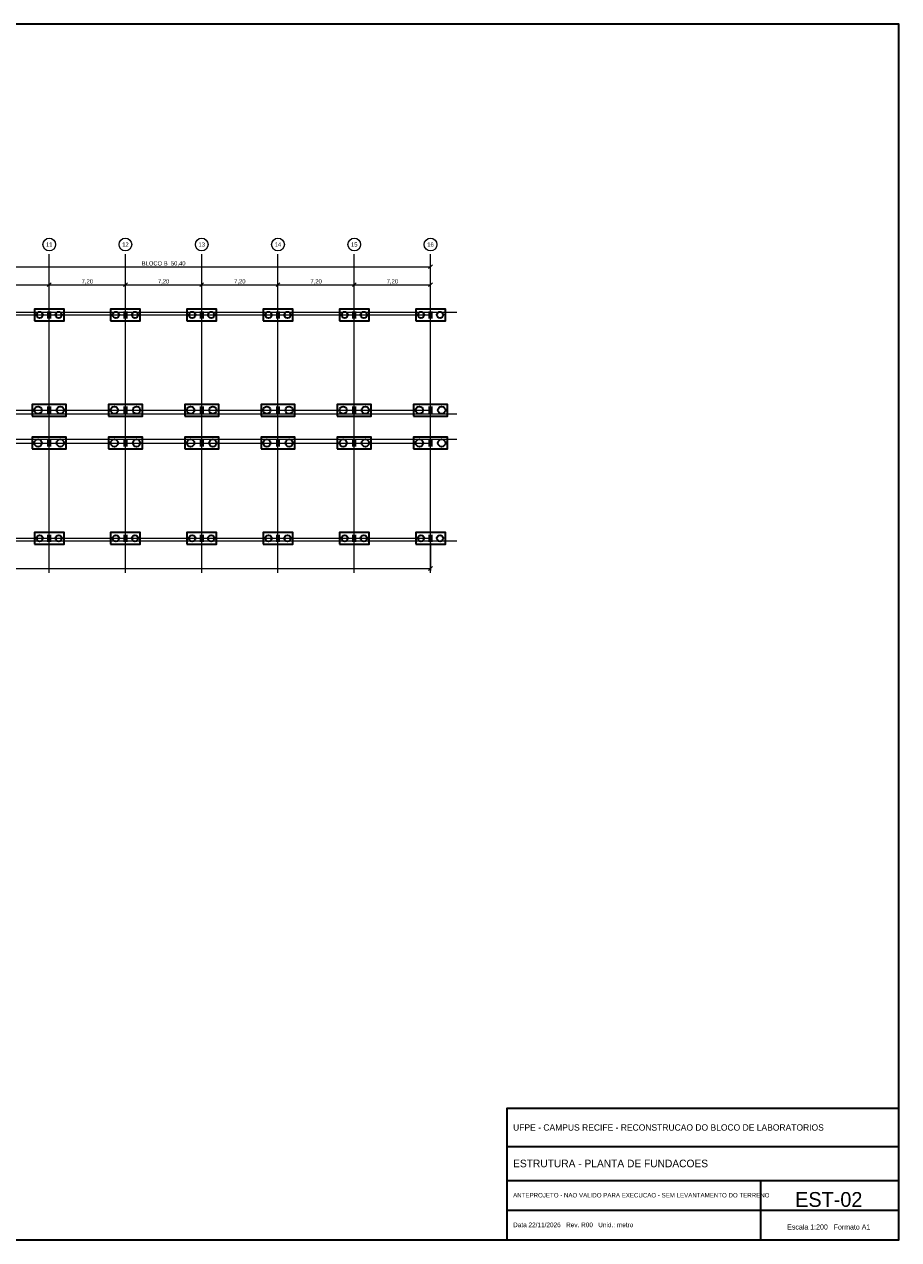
# Model space of a CAD drawing. Header units: metres. Extents: x -12 to 152, y -66 to 49.
# Tile 3 of 3: x 70 to 152, y -66 to 49. Entities that reach past the tile are written whole.
import ezdxf
from ezdxf.enums import TextEntityAlignment as Align

# ---------------------------------------------------------------- set-up
doc = ezdxf.new("R2010")
doc.units = ezdxf.units.M
for name, color, linetype, lineweight, true_color in [('COTA', 8, 'Continuous', 13, 0x6a6a6a), ('EIXO', 8, 'Continuous', 13, 0x6a6a6a), ('EST', 3, 'Continuous', 35, 0x15803d)]:
    doc.layers.add(name, color=color, linetype=linetype, lineweight=lineweight, true_color=true_color)
doc.layers.add('FOLHA', color=7, linetype='Continuous', lineweight=35)
doc.layers.add('PILAR', color=7, linetype='Continuous', lineweight=35)

msp = doc.modelspace()

# ---------------------------------------------------------------- hatches: boundary and pattern name
at = {"layer": 'PILAR'}
for points in [[(71.8, 21), (72.2, 21), (72.2, 21.7), (71.8, 21.7)], [(79, 21), (79.4, 21), (79.4, 21.7), (79, 21.7)], [(86.2, 21), (86.6, 21), (86.6, 21.7), (86.2, 21.7)], [(93.4, 21), (93.8, 21), (93.8, 21.7), (93.4, 21.7)], [(100.6, 21), (101, 21), (101, 21.7), (100.6, 21.7)], [(107.8, 21), (108.2, 21), (108.2, 21.7), (107.8, 21.7)], [(71.8, 12), (72.2, 12), (72.2, 12.7), (71.8, 12.7)], [(79, 12), (79.4, 12), (79.4, 12.7), (79, 12.7)], [(86.2, 12), (86.6, 12), (86.6, 12.7), (86.2, 12.7)], [(93.4, 12), (93.8, 12), (93.8, 12.7), (93.4, 12.7)], [(100.6, 12), (101, 12), (101, 12.7), (100.6, 12.7)], [(107.8, 12), (108.2, 12), (108.2, 12.7), (107.8, 12.7)], [(71.8, 8.9), (72.2, 8.9), (72.2, 9.6), (71.8, 9.6)], [(79, 8.9), (79.4, 8.9), (79.4, 9.6), (79, 9.6)], [(86.2, 8.9), (86.6, 8.9), (86.6, 9.6), (86.2, 9.6)], [(93.4, 8.9), (93.8, 8.9), (93.8, 9.6), (93.4, 9.6)], [(100.6, 8.9), (101, 8.9), (101, 9.6), (100.6, 9.6)], [(107.8, 8.9), (108.2, 8.9), (108.2, 9.6), (107.8, 9.6)], [(71.8, -0.1), (72.2, -0.1), (72.2, 0.6), (71.8, 0.6)], [(79, -0.1), (79.4, -0.1), (79.4, 0.6), (79, 0.6)], [(86.2, -0.1), (86.6, -0.1), (86.6, 0.6), (86.2, 0.6)], [(93.4, -0.1), (93.8, -0.1), (93.8, 0.6), (93.4, 0.6)], [(100.6, -0.1), (101, -0.1), (101, 0.6), (100.6, 0.6)], [(107.8, -0.1), (108.2, -0.1), (108.2, 0.6), (107.8, 0.6)]]:
    msp.add_hatch(color=7, dxfattribs=at).paths.add_polyline_path(points)

# ---------------------------------------------------------------- linework, layer by layer
at = {"layer": 'COTA'}
for p, q in [((57.6, 25.9), (108, 25.9)), ((107.82, 25.72), (108.18, 26.08)), ((108, 21.78), (108, 26.08)), ((64.8, 24.2), (72, 24.2)), ((71.82, 24.02), (72.18, 24.38)), ((71.82, 24.02), (72.18, 24.38)), ((72, 21.78), (72, 24.38)), ((72, 21.78), (72, 24.38)), ((72, 24.2), (79.2, 24.2)), ((79.02, 24.02), (79.38, 24.38)), ((79.02, 24.02), (79.38, 24.38)), ((79.2, 21.78), (79.2, 24.38)), ((79.2, 21.78), (79.2, 24.38)), ((79.2, 24.2), (86.4, 24.2)), ((86.22, 24.02), (86.58, 24.38)), ((86.22, 24.02), (86.58, 24.38)), ((86.4, 21.78), (86.4, 24.38)), ((86.4, 21.78), (86.4, 24.38)), ((86.4, 24.2), (93.6, 24.2)), ((93.42, 24.02), (93.78, 24.38)), ((93.42, 24.02), (93.78, 24.38)), ((93.6, 21.78), (93.6, 24.38)), ((93.6, 21.78), (93.6, 24.38)), ((93.6, 24.2), (100.8, 24.2)), ((100.62, 24.02), (100.98, 24.38)), ((100.62, 24.02), (100.98, 24.38)), ((100.8, 21.78), (100.8, 24.38)), ((100.8, 21.78), (100.8, 24.38)), ((100.8, 24.2), (108, 24.2)), ((107.82, 24.02), (108.18, 24.38)), ((108, 21.78), (108, 24.38)), ((108, -0.18), (108, -2.78)), ((0, -2.6), (108, -2.6)), ((107.82, -2.78), (108.18, -2.42))]:
    msp.add_line(p, q, dxfattribs=at)
at = {"layer": 'EIXO'}
for p, q in [((72, -3), (72, 27.1)), ((79.2, -3), (79.2, 27.1)), ((86.4, -3), (86.4, 27.1)), ((93.6, -3), (93.6, 27.1)), ((100.8, -3), (100.8, 27.1)), ((108, -3), (108, 27.1)), ((-5.5, 21.6), (110.5, 21.6)), ((0, 21.35), (108, 21.35)), ((-5.5, 12), (110.5, 12)), ((0, 12.35), (108, 12.35)), ((-5.5, 9.6), (110.5, 9.6)), ((0, 9.25), (108, 9.25)), ((-5.5, 0), (110.5, 0)), ((0, 0.25), (108, 0.25))]:
    msp.add_line(p, q, dxfattribs=at)
for centre in [(72, 28), (79.2, 28), (86.4, 28), (93.6, 28), (100.8, 28), (108, 28)]:
    msp.add_circle(centre, 0.6, dxfattribs=at)
at = {"layer": 'EST'}
for points in [[(70.6, 20.8), (73.4, 20.8), (73.4, 21.9), (70.6, 21.9)], [(77.8, 20.8), (80.6, 20.8), (80.6, 21.9), (77.8, 21.9)], [(85, 20.8), (87.8, 20.8), (87.8, 21.9), (85, 21.9)], [(92.2, 20.8), (95, 20.8), (95, 21.9), (92.2, 21.9)], [(99.4, 20.8), (102.2, 20.8), (102.2, 21.9), (99.4, 21.9)], [(106.6, 20.8), (109.4, 20.8), (109.4, 21.9), (106.6, 21.9)], [(70.4, 11.8), (73.6, 11.8), (73.6, 12.9), (70.4, 12.9)], [(77.6, 11.8), (80.8, 11.8), (80.8, 12.9), (77.6, 12.9)], [(84.8, 11.8), (88, 11.8), (88, 12.9), (84.8, 12.9)], [(92, 11.8), (95.2, 11.8), (95.2, 12.9), (92, 12.9)], [(99.2, 11.8), (102.4, 11.8), (102.4, 12.9), (99.2, 12.9)], [(106.4, 11.8), (109.6, 11.8), (109.6, 12.9), (106.4, 12.9)], [(70.4, 8.7), (73.6, 8.7), (73.6, 9.8), (70.4, 9.8)], [(77.6, 8.7), (80.8, 8.7), (80.8, 9.8), (77.6, 9.8)], [(84.8, 8.7), (88, 8.7), (88, 9.8), (84.8, 9.8)], [(92, 8.7), (95.2, 8.7), (95.2, 9.8), (92, 9.8)], [(99.2, 8.7), (102.4, 8.7), (102.4, 9.8), (99.2, 9.8)], [(106.4, 8.7), (109.6, 8.7), (109.6, 9.8), (106.4, 9.8)], [(70.6, -0.3), (73.4, -0.3), (73.4, 0.8), (70.6, 0.8)], [(77.8, -0.3), (80.6, -0.3), (80.6, 0.8), (77.8, 0.8)], [(85, -0.3), (87.8, -0.3), (87.8, 0.8), (85, 0.8)], [(92.2, -0.3), (95, -0.3), (95, 0.8), (92.2, 0.8)], [(99.4, -0.3), (102.2, -0.3), (102.2, 0.8), (99.4, 0.8)], [(106.6, -0.3), (109.4, -0.3), (109.4, 0.8), (106.6, 0.8)]]:
    msp.add_lwpolyline(points, close=True, dxfattribs=at)
for centre, radius in [((71.1, 21.35), 0.3), ((72.9, 21.35), 0.3), ((78.3, 21.35), 0.3), ((80.1, 21.35), 0.3), ((85.5, 21.35), 0.3), ((87.3, 21.35), 0.3), ((92.7, 21.35), 0.3), ((94.5, 21.35), 0.3), ((99.9, 21.35), 0.3), ((101.7, 21.35), 0.3), ((107.1, 21.35), 0.3), ((108.9, 21.35), 0.3), ((70.95, 12.35), 0.35), ((73.05, 12.35), 0.35), ((78.15, 12.35), 0.35), ((80.25, 12.35), 0.35), ((85.35, 12.35), 0.35), ((87.45, 12.35), 0.35), ((92.55, 12.35), 0.35), ((94.65, 12.35), 0.35), ((99.75, 12.35), 0.35), ((101.85, 12.35), 0.35), ((106.95, 12.35), 0.35), ((109.05, 12.35), 0.35), ((70.95, 9.25), 0.35), ((73.05, 9.25), 0.35), ((78.15, 9.25), 0.35), ((80.25, 9.25), 0.35), ((85.35, 9.25), 0.35), ((87.45, 9.25), 0.35), ((92.55, 9.25), 0.35), ((94.65, 9.25), 0.35), ((99.75, 9.25), 0.35), ((101.85, 9.25), 0.35), ((106.95, 9.25), 0.35), ((109.05, 9.25), 0.35), ((71.1, 0.25), 0.3), ((72.9, 0.25), 0.3), ((78.3, 0.25), 0.3), ((80.1, 0.25), 0.3), ((85.5, 0.25), 0.3), ((87.3, 0.25), 0.3), ((92.7, 0.25), 0.3), ((94.5, 0.25), 0.3), ((99.9, 0.25), 0.3), ((101.7, 0.25), 0.3), ((107.1, 0.25), 0.3), ((108.9, 0.25), 0.3)]:
    msp.add_circle(centre, radius, dxfattribs=at)
at = {"layer": 'FOLHA'}
for p, q in [((115.2, -57.2), (152.2, -57.2)), ((115.2, -60.4), (152.2, -60.4)), ((139.2, -66), (139.2, -60.4)), ((115.2, -63.2), (152.2, -63.2))]:
    msp.add_line(p, q, dxfattribs=at)
for points in [[(-12, -66), (152.2, -66), (152.2, 48.8), (-12, 48.8)], [(115.2, -66), (152.2, -66), (152.2, -53.6), (115.2, -53.6)]]:
    msp.add_lwpolyline(points, close=True, dxfattribs=at)

# ---------------------------------------------------------------- texts
at = {"layer": 'COTA'}
for s, p in [('BLOCO B  50,40', (82.8, 26.22)), ('7,20', (75.6, 24.52)), ('7,20', (82.8, 24.52)), ('7,20', (90, 24.52)), ('7,20', (97.2, 24.52)), ('7,20', (104.4, 24.52))]:
    msp.add_text(s, height=0.4, dxfattribs=at).set_placement(p, align=Align.MIDDLE_CENTER)
at = {"layer": 'EIXO'}
for s, p in [('11', (72, 28)), ('12', (79.2, 28)), ('13', (86.4, 28)), ('14', (93.6, 28)), ('15', (100.8, 28)), ('16', (108, 28))]:
    msp.add_text(s, height=0.4, dxfattribs=at).set_placement(p, align=Align.MIDDLE_CENTER)
at = {"layer": 'FOLHA'}
for s, height, p in [('UFPE - CAMPUS RECIFE - RECONSTRUCAO DO BLOCO DE LABORATORIOS', 0.6, (115.8, -55.4)), ('ESTRUTURA - PLANTA DE FUNDACOES', 0.72, (115.8, -58.8)), ('ANTEPROJETO - NAO VALIDO PARA EXECUCAO - SEM LEVANTAMENTO DO TERRENO', 0.42, (115.8, -61.8)), ('Data 22/11/2026   Rev. R00   Unid.: metro', 0.44, (115.8, -64.6))]:
    msp.add_text(s, height=height, dxfattribs=at).set_placement(p, align=Align.MIDDLE_LEFT)
for s, height, p in [('EST-02', 1.4, (145.6, -62.2)), ('Escala 1:200   Formato A1', 0.48, (145.6, -64.8))]:
    msp.add_text(s, height=height, dxfattribs=at).set_placement(p, align=Align.MIDDLE_CENTER)

doc.saveas('drawing.dxf')
